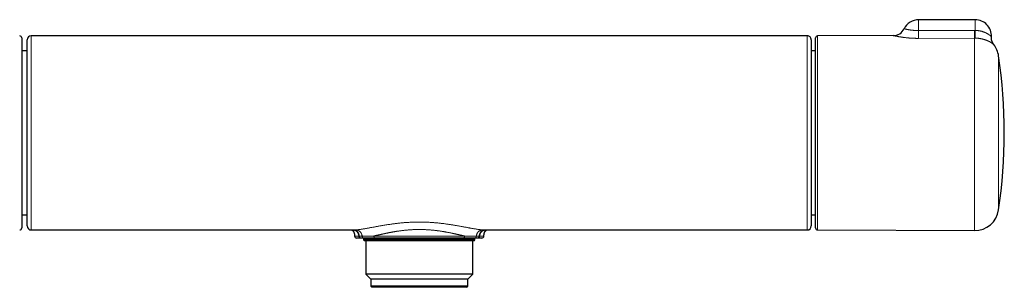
# Model space of a CAD drawing. Header units: millimetres. Extents: x 8 to 657, y 12 to 340.
# Tile 8 of 13: x 243 to 487, y 274 to 340. Entities that reach past the tile are written whole.
import ezdxf

# ---------------------------------------------------------------- set-up
doc = ezdxf.new("R2010")
doc.units = ezdxf.units.MM

msp = doc.modelspace()

# ---------------------------------------------------------------- linework, layer by layer
at = {"color": 7, "linetype": 'Continuous', "lineweight": 30}
for p, q in [((479.7, 340.39), (465.7, 340.39)), ((438.15, 336.41), (246.15, 336.41)), ((459.43, 336.48), (440.7, 336.4)), ((243.8, 335.9), (243.8, 288.89)), ((440.2, 288.89), (440.2, 335.9)), ((484.31, 334.23), (484.31, 334.23)), ((245.15, 332.66), (243.8, 332.66)), ((440.2, 332.66), (439.15, 332.66)), ((243.8, 292.13), (245.15, 292.13)), ((439.15, 292.13), (440.2, 292.13)), ((246.15, 288.38), (325.88, 288.38)), ((358.42, 288.38), (438.15, 288.38)), ((438.15, 288.38), (438.15, 288.38)), ((440.7, 288.39), (479.53, 288.22)), ((326.15, 286.88), (326.15, 286.88)), ((327.8, 286.39), (327.67, 286.39)), ((328.4, 286.39), (328.4, 286.19)), ((328.4, 286.19), (328.4, 285.91)), ((355.9, 286.19), (328.4, 286.19)), ((328.4, 285.91), (328.6, 285.71)), ((355.9, 285.91), (328.4, 285.91)), ((355.7, 285.71), (328.6, 285.71)), ((328.93, 285.71), (328.93, 277.43)), ((353.02, 286.39), (331.28, 286.39)), ((355.37, 277.43), (355.37, 285.71)), ((355.7, 285.71), (355.9, 285.91)), ((355.9, 286.19), (355.9, 286.39)), ((355.9, 285.91), (355.9, 286.19)), ((356.63, 286.39), (356.5, 286.39)), ((358.15, 286.88), (358.15, 286.88)), ((328.93, 277.43), (330.15, 276.21)), ((355.37, 277.43), (328.93, 277.43)), ((330.15, 276.21), (330.15, 274.51)), ((354.15, 276.21), (330.15, 276.21)), ((354.15, 276.21), (355.37, 277.43)), ((354.15, 274.51), (354.15, 276.21)), ((330.15, 274.51), (330.45, 274.21)), ((354.15, 274.51), (330.15, 274.51)), ((353.85, 274.21), (330.45, 274.21)), ((353.85, 274.21), (354.15, 274.51))]:
    msp.add_line(p, q, dxfattribs=at)
at = {"color": 252, "linetype": 'Continuous', "lineweight": 0}
for p, q in [((465.7, 340.39), (465.7, 337.7)), ((479.7, 340.39), (479.7, 337.74)), ((440.7, 336.4), (440.7, 288.39)), ((479.52, 337.74), (479.7, 337.74)), ((479.53, 335.84), (465.71, 335.78)), ((479.53, 288.22), (479.53, 335.84)), ((479.65, 335.84), (479.53, 335.84)), ((485.5, 331.44), (485.5, 293.34)), ((330.93, 286.89), (353.37, 286.89))]:
    msp.add_line(p, q, dxfattribs=at)
at = {"color": 252, "linetype": 'Continuous', "lineweight": 0, "flags": 128}
for points in [[(465.7, 337.7), (473.7, 337.73), (479.52, 337.74)], [(326.15, 286.88), (326.15, 286.88), (326.15, 286.88), (326.16, 286.88), (326.17, 286.88), (326.18, 286.87), (326.2, 286.87), (326.22, 286.87), (326.24, 286.87), (326.27, 286.86), (326.3, 286.86), (326.35, 286.86), (326.41, 286.86), (326.46, 286.85), (326.51, 286.85), (326.57, 286.85), (326.62, 286.85), (326.7, 286.84), (326.78, 286.84), (326.87, 286.84), (326.98, 286.84), (327.09, 286.83), (327.21, 286.83), (327.21, 286.83), (327.21, 286.83)]]:
    msp.add_lwpolyline(points, dxfattribs=at)
at = {"color": 7, "linetype": 'Continuous', "lineweight": 30}
for centre, radius, start, end in [((465.7, 336.39), 4, 90, 153.8604), ((479.7, 336.39), 4, 357.2463, 90), ((243.3, 335.9), 0.5, 0, 89.75), ((246.15, 335.41), 1, 89.9997, 179.9995), ((438.15, 335.41), 1, 359.9509, 89.9998), ((440.7, 335.9), 0.5, 90.25, 180), ((459.42, 339.48), 3, 270.2555, 333.8614), ((479.56, 330.57), 6, 8.4268, 37.6088), ((356.9, 312.39), 130, 351.5732, 8.4268), ((479.56, 294.22), 6, 269.75, 351.5732), ((243.3, 288.89), 0.5, 270.25, 360), ((246.15, 289.38), 1, 180.0025, 270), ((438.15, 289.38), 1, 269.9995, 359.9988), ((440.7, 288.89), 0.5, 180, 269.75), ((326.65, 286.89), 0.5, 181.0318, 269.9986), ((357.65, 286.89), 0.5, 270, 358.9654)]:
    msp.add_arc(centre, radius, start, end, dxfattribs=at)
at = {"color": 252, "linetype": 'Continuous', "lineweight": 0}
for centre, radius, start, end in [((927.9, 339.88), 462.21, 180.2698, 180.5086), ((917.61, 339.81), 438.09, 180.2708, 180.5191), ((350.6, 339.94), 129.12, 358.1837, 359.0266)]:
    msp.add_arc(centre, radius, start, end, dxfattribs=at)
for points, knots in [([(246.15, 336.41), (246.15, 336.41), (246.15, 336.41), (246.15, 336.4), (246.15, 336.38), (246.15, 336.36), (246.15, 336.33), (246.15, 336.29), (246.15, 336.25), (246.15, 336.2), (246.15, 336.14), (246.15, 336.07), (246.15, 335.99), (246.15, 335.91), (246.15, 335.81), (246.15, 335.71), (246.15, 335.6), (246.15, 335.48), (246.15, 335.34), (246.15, 335.18), (246.15, 335.01), (246.15, 334.83), (246.15, 334.64), (246.15, 334.45), (246.15, 334.26), (246.15, 334.08), (246.15, 333.89), (246.15, 333.69), (246.15, 333.48), (246.15, 333.27), (246.15, 333.05), (246.15, 332.82), (246.15, 332.57), (246.15, 332.32), (246.15, 332.05), (246.15, 331.79), (246.15, 331.53), (246.15, 331.28), (246.15, 331.03), (246.15, 330.74), (246.15, 330.43), (246.15, 330.08), (246.15, 329.72), (246.15, 329.36), (246.15, 328.99), (246.15, 328.63), (246.15, 328.29), (246.15, 327.98), (246.15, 327.66), (246.15, 327.33), (246.15, 327), (246.15, 326.67), (246.15, 326.33), (246.15, 325.97), (246.15, 325.6), (246.15, 325.2), (246.15, 324.81), (246.15, 324.4), (246.15, 324), (246.15, 323.6), (246.15, 323.21), (246.15, 322.83), (246.15, 322.45), (246.15, 322.07), (246.15, 321.68), (246.15, 321.28), (246.15, 320.86), (246.15, 320.43), (246.15, 320), (246.15, 319.56), (246.15, 319.12), (246.15, 318.67), (246.15, 318.23), (246.15, 317.79), (246.15, 317.35), (246.15, 316.91), (246.15, 316.48), (246.15, 316.05), (246.15, 315.63), (246.15, 315.2), (246.15, 314.77), (246.15, 314.34), (246.15, 313.91), (246.15, 313.47), (246.15, 313.01), (246.15, 312.54), (246.15, 312.07), (246.15, 311.6), (246.15, 311.13), (246.15, 310.68), (246.15, 310.25), (246.15, 309.84), (246.15, 309.44), (246.15, 309), (246.15, 308.52), (246.15, 308.01), (246.15, 307.5), (246.15, 306.99), (246.15, 306.49), (246.15, 306.02), (246.15, 305.58), (246.15, 305.18), (246.15, 304.79), (246.15, 304.39), (246.15, 304), (246.15, 303.61), (246.15, 303.22), (246.15, 302.83), (246.15, 302.46), (246.15, 302.09), (246.15, 301.72), (246.15, 301.32), (246.15, 300.89), (246.15, 300.44), (246.15, 299.99), (246.15, 299.55), (246.15, 299.11), (246.15, 298.71), (246.15, 298.34), (246.15, 298), (246.15, 297.67), (246.15, 297.34), (246.15, 297.02), (246.15, 296.7), (246.15, 296.38), (246.15, 296.07), (246.15, 295.77), (246.15, 295.48), (246.15, 295.19), (246.15, 294.9), (246.15, 294.61), (246.15, 294.31), (246.15, 294.02), (246.15, 293.74), (246.15, 293.46), (246.15, 293.2), (246.15, 292.96), (246.15, 292.72), (246.15, 292.5), (246.15, 292.27), (246.15, 292.06), (246.15, 291.85), (246.15, 291.67), (246.15, 291.49), (246.15, 291.32), (246.15, 291.14), (246.15, 290.97), (246.15, 290.78), (246.15, 290.61), (246.15, 290.43), (246.15, 290.23), (246.15, 290.04), (246.15, 289.86), (246.15, 289.68), (246.15, 289.52), (246.15, 289.37), (246.15, 289.25), (246.15, 289.14), (246.15, 289.04), (246.15, 288.95), (246.15, 288.86), (246.15, 288.78), (246.15, 288.71), (246.15, 288.64), (246.15, 288.59), (246.15, 288.54), (246.15, 288.5), (246.15, 288.46), (246.15, 288.43), (246.15, 288.41), (246.15, 288.39), (246.15, 288.38), (246.15, 288.38), (246.15, 288.38), (246.15, 288.38)], [0, 0, 0, 0, 0.003499, 0.008982, 0.014465, 0.019947, 0.025455, 0.030963, 0.036472, 0.04198, 0.047782, 0.053584, 0.059386, 0.065187, 0.071019, 0.076852, 0.082686, 0.088518, 0.095395, 0.102274, 0.109151, 0.116058, 0.122965, 0.129872, 0.135644, 0.141418, 0.147191, 0.152964, 0.158767, 0.164571, 0.170376, 0.176179, 0.182409, 0.18864, 0.194879, 0.201119, 0.20654, 0.21196, 0.217387, 0.222813, 0.229693, 0.236573, 0.243452, 0.250361, 0.257271, 0.264179, 0.269717, 0.275255, 0.280794, 0.286331, 0.291895, 0.29746, 0.303026, 0.30859, 0.314769, 0.320949, 0.327129, 0.333329, 0.33953, 0.345731, 0.351308, 0.356886, 0.362464, 0.368057, 0.373651, 0.379244, 0.38533, 0.391416, 0.397502, 0.403608, 0.409715, 0.415821, 0.421849, 0.427877, 0.433914, 0.43995, 0.445639, 0.451328, 0.457017, 0.462705, 0.468423, 0.474141, 0.479859, 0.485576, 0.49181, 0.498043, 0.504276, 0.510532, 0.516787, 0.523043, 0.528456, 0.533869, 0.539289, 0.544708, 0.551578, 0.558448, 0.565318, 0.572217, 0.579116, 0.586014, 0.591543, 0.597072, 0.602602, 0.60813, 0.613686, 0.619243, 0.624799, 0.630355, 0.635778, 0.641202, 0.646631, 0.652061, 0.658944, 0.665828, 0.672711, 0.679623, 0.686536, 0.693448, 0.698988, 0.704528, 0.710069, 0.715608, 0.721175, 0.726742, 0.732309, 0.737876, 0.7433, 0.748724, 0.754154, 0.759584, 0.765451, 0.771319, 0.777186, 0.783071, 0.788956, 0.794842, 0.800167, 0.805492, 0.810817, 0.816156, 0.821494, 0.826833, 0.831477, 0.836121, 0.840769, 0.845416, 0.85083, 0.856243, 0.861662, 0.867082, 0.873952, 0.880823, 0.887693, 0.894592, 0.901492, 0.908391, 0.913921, 0.919451, 0.924982, 0.930511, 0.936068, 0.941625, 0.947182, 0.952739, 0.957872, 0.963007, 0.96814, 0.973286, 0.978432, 0.983578, 0.988761, 0.993943, 0.999126, 1, 1, 1, 1]), ([(438.15, 288.38), (438.15, 288.38), (438.15, 288.38), (438.15, 288.39), (438.15, 288.41), (438.15, 288.43), (438.15, 288.46), (438.15, 288.5), (438.15, 288.54), (438.15, 288.6), (438.15, 288.66), (438.15, 288.73), (438.15, 288.81), (438.15, 288.91), (438.15, 289.01), (438.15, 289.13), (438.15, 289.25), (438.15, 289.39), (438.15, 289.54), (438.15, 289.71), (438.15, 289.89), (438.15, 290.08), (438.15, 290.28), (438.15, 290.49), (438.15, 290.71), (438.15, 290.93), (438.15, 291.16), (438.15, 291.39), (438.15, 291.63), (438.15, 291.88), (438.15, 292.14), (438.15, 292.4), (438.15, 292.68), (438.15, 292.95), (438.15, 293.23), (438.15, 293.51), (438.15, 293.8), (438.15, 294.09), (438.15, 294.38), (438.15, 294.67), (438.15, 294.96), (438.15, 295.26), (438.15, 295.56), (438.15, 295.88), (438.15, 296.19), (438.15, 296.53), (438.15, 296.87), (438.15, 297.23), (438.15, 297.6), (438.15, 297.97), (438.15, 298.35), (438.15, 298.75), (438.15, 299.17), (438.15, 299.61), (438.15, 300.05), (438.15, 300.51), (438.15, 300.97), (438.15, 301.44), (438.15, 301.91), (438.15, 302.37), (438.15, 302.83), (438.15, 303.27), (438.15, 303.72), (438.15, 304.18), (438.15, 304.63), (438.15, 305.1), (438.15, 305.56), (438.15, 305.98), (438.15, 306.35), (438.15, 306.68), (438.15, 307), (438.15, 307.35), (438.15, 307.72), (438.15, 308.1), (438.15, 308.49), (438.15, 308.88), (438.15, 309.26), (438.15, 309.67), (438.15, 310.1), (438.15, 310.55), (438.15, 311), (438.15, 311.45), (438.15, 311.9), (438.15, 312.34), (438.15, 312.77), (438.15, 313.19), (438.15, 313.62), (438.15, 314.01), (438.15, 314.37), (438.15, 314.7), (438.15, 315.02), (438.15, 315.4), (438.15, 315.83), (438.15, 316.31), (438.15, 316.78), (438.15, 317.26), (438.15, 317.73), (438.15, 318.2), (438.15, 318.67), (438.15, 319.13), (438.15, 319.6), (438.15, 320.06), (438.15, 320.52), (438.15, 320.97), (438.15, 321.43), (438.15, 321.83), (438.15, 322.2), (438.15, 322.52), (438.15, 322.84), (438.15, 323.17), (438.15, 323.52), (438.15, 323.88), (438.15, 324.23), (438.15, 324.58), (438.15, 324.93), (438.15, 325.28), (438.15, 325.64), (438.15, 326), (438.15, 326.36), (438.15, 326.72), (438.15, 327.07), (438.15, 327.41), (438.15, 327.73), (438.15, 328.04), (438.15, 328.35), (438.15, 328.66), (438.15, 328.97), (438.15, 329.28), (438.15, 329.58), (438.15, 329.9), (438.15, 330.24), (438.15, 330.59), (438.15, 330.93), (438.15, 331.27), (438.15, 331.59), (438.15, 331.9), (438.15, 332.21), (438.15, 332.51), (438.15, 332.79), (438.15, 333.07), (438.15, 333.34), (438.15, 333.58), (438.15, 333.81), (438.15, 334.01), (438.15, 334.21), (438.15, 334.39), (438.15, 334.56), (438.15, 334.72), (438.15, 334.87), (438.15, 335.01), (438.15, 335.15), (438.15, 335.28), (438.15, 335.4), (438.15, 335.52), (438.15, 335.64), (438.15, 335.76), (438.15, 335.87), (438.15, 335.96), (438.15, 336.05), (438.15, 336.12), (438.15, 336.18), (438.15, 336.23), (438.15, 336.27), (438.15, 336.31), (438.15, 336.34), (438.15, 336.37), (438.15, 336.39), (438.15, 336.4), (438.15, 336.41), (438.15, 336.41), (438.15, 336.41)], [0, 0, 0, 0, 0.003668, 0.0098, 0.015313, 0.020827, 0.026341, 0.031855, 0.037394, 0.042935, 0.048475, 0.054015, 0.060433, 0.066851, 0.073269, 0.07971, 0.086152, 0.092593, 0.09955, 0.106508, 0.113466, 0.120423, 0.127433, 0.134445, 0.141458, 0.148468, 0.154875, 0.161283, 0.167692, 0.174099, 0.180548, 0.186998, 0.193448, 0.199896, 0.20599, 0.212083, 0.218185, 0.224288, 0.230003, 0.235719, 0.241436, 0.247151, 0.252897, 0.258643, 0.26439, 0.270136, 0.276333, 0.282531, 0.288728, 0.294946, 0.301165, 0.307383, 0.314335, 0.321288, 0.328241, 0.335193, 0.342198, 0.349205, 0.356213, 0.363218, 0.36962, 0.376024, 0.382427, 0.38883, 0.395274, 0.40172, 0.408165, 0.41461, 0.419055, 0.423501, 0.42795, 0.432399, 0.437595, 0.442792, 0.447988, 0.453197, 0.458406, 0.463614, 0.469563, 0.475512, 0.481461, 0.487429, 0.493397, 0.499365, 0.504978, 0.510592, 0.516213, 0.521834, 0.526199, 0.530564, 0.534933, 0.539302, 0.545693, 0.552085, 0.558476, 0.56489, 0.571305, 0.57772, 0.584127, 0.590536, 0.596945, 0.603352, 0.609802, 0.616253, 0.622704, 0.629154, 0.63384, 0.638525, 0.643215, 0.647905, 0.65327, 0.658635, 0.664, 0.669379, 0.674758, 0.680137, 0.685953, 0.691769, 0.697585, 0.703419, 0.709252, 0.715085, 0.720484, 0.725882, 0.731287, 0.736691, 0.742412, 0.748133, 0.753861, 0.75959, 0.766609, 0.77363, 0.78065, 0.787701, 0.794752, 0.801803, 0.808857, 0.815911, 0.822965, 0.830049, 0.837134, 0.844219, 0.850342, 0.856464, 0.862596, 0.868728, 0.874241, 0.879754, 0.885268, 0.89078, 0.89632, 0.90186, 0.907401, 0.91294, 0.919358, 0.925777, 0.932194, 0.938636, 0.945078, 0.95152, 0.956496, 0.961473, 0.966454, 0.971436, 0.976788, 0.982141, 0.987493, 0.992859, 0.998225, 1, 1, 1, 1]), ([(465.71, 335.78), (465.63, 335.78), (465.48, 335.78), (465.24, 335.78), (465.01, 335.78), (464.79, 335.79), (464.59, 335.79), (464.4, 335.8), (464.22, 335.81), (464.04, 335.82), (463.88, 335.83), (463.7, 335.84), (463.5, 335.86), (463.27, 335.87), (463.04, 335.9), (462.82, 335.92), (462.6, 335.94), (462.38, 335.96), (462.17, 335.99), (461.97, 336.02), (461.77, 336.04), (461.58, 336.07), (461.4, 336.1), (461.22, 336.13), (461.05, 336.16), (460.88, 336.18), (460.73, 336.21), (460.58, 336.24), (460.44, 336.27), (460.31, 336.29), (460.19, 336.31), (460.09, 336.33), (460, 336.35), (459.92, 336.37), (459.85, 336.39), (459.78, 336.4), (459.73, 336.41), (459.67, 336.42), (459.61, 336.44), (459.56, 336.45), (459.51, 336.46), (459.48, 336.47), (459.45, 336.47), (459.44, 336.47), (459.43, 336.48), (459.43, 336.48), (459.43, 336.48)], [0, 0, 0, 0, 0.024348, 0.048697, 0.073169, 0.097641, 0.117386, 0.13713, 0.156941, 0.176752, 0.193356, 0.209969, 0.235349, 0.260729, 0.286254, 0.311779, 0.337532, 0.363285, 0.389196, 0.415106, 0.440188, 0.465269, 0.490504, 0.515739, 0.541217, 0.566694, 0.592343, 0.617991, 0.641901, 0.665811, 0.689871, 0.713931, 0.733388, 0.752844, 0.772385, 0.791927, 0.808332, 0.82475, 0.849078, 0.873406, 0.89791, 0.922414, 0.942259, 0.962104, 0.982046, 1, 1, 1, 1]), ([(462.11, 338.16), (462.11, 338.16), (462.11, 338.15), (462.13, 338.15), (462.14, 338.15), (462.16, 338.14), (462.18, 338.14), (462.2, 338.13), (462.22, 338.13), (462.25, 338.12), (462.29, 338.11), (462.33, 338.1), (462.37, 338.09), (462.42, 338.08), (462.47, 338.07), (462.52, 338.06), (462.58, 338.04), (462.63, 338.03), (462.7, 338.02), (462.78, 338), (462.87, 337.98), (463, 337.96), (463.12, 337.93), (463.26, 337.91), (463.41, 337.88), (463.54, 337.86), (463.67, 337.84), (463.79, 337.83), (463.91, 337.81), (464.04, 337.8), (464.16, 337.78), (464.29, 337.77), (464.43, 337.76), (464.58, 337.74), (464.75, 337.73), (464.93, 337.72), (465.12, 337.71), (465.31, 337.71), (465.5, 337.7), (465.63, 337.7), (465.7, 337.7)], [0, 0, 0, 0, 0.036082, 0.073177, 0.091784, 0.11039, 0.129079, 0.147768, 0.166516, 0.185263, 0.207167, 0.229093, 0.250644, 0.272195, 0.293838, 0.31548, 0.336464, 0.357448, 0.378518, 0.399588, 0.433168, 0.466847, 0.500618, 0.534552, 0.568583, 0.602775, 0.627314, 0.651893, 0.676615, 0.701336, 0.726225, 0.751114, 0.776159, 0.801248, 0.834048, 0.866964, 0.899986, 0.933192, 0.966509, 1, 1, 1, 1]), ([(479.7, 337.74), (479.76, 337.74), (479.87, 337.74), (480.03, 337.73), (480.21, 337.71), (480.4, 337.69), (480.6, 337.67), (480.79, 337.63), (480.98, 337.6), (481.15, 337.56), (481.32, 337.52), (481.47, 337.47), (481.6, 337.43), (481.73, 337.39), (481.85, 337.34), (481.97, 337.3), (482.09, 337.25), (482.21, 337.2), (482.32, 337.15), (482.43, 337.1), (482.53, 337.04), (482.63, 336.99), (482.74, 336.93), (482.85, 336.86), (482.96, 336.79), (483.06, 336.72), (483.14, 336.66), (483.22, 336.61), (483.29, 336.55), (483.36, 336.5), (483.43, 336.45), (483.48, 336.4), (483.53, 336.35), (483.57, 336.32), (483.61, 336.29), (483.63, 336.26), (483.66, 336.24), (483.68, 336.22), (483.69, 336.21), (483.69, 336.2), (483.69, 336.2), (483.69, 336.2)], [0, 0, 0, 0, 0.026211, 0.052434, 0.078646, 0.111079, 0.142626, 0.174174, 0.203707, 0.23324, 0.261287, 0.289333, 0.312203, 0.33508, 0.35795, 0.381001, 0.404059, 0.427109, 0.450334, 0.473566, 0.496791, 0.519756, 0.542721, 0.573593, 0.604485, 0.635356, 0.658722, 0.682087, 0.708849, 0.73564, 0.76243, 0.789388, 0.816346, 0.84351, 0.863611, 0.883712, 0.910788, 0.937885, 0.964959, 0.985505, 1, 1, 1, 1]), ([(484.31, 334.23), (484.31, 334.23), (484.31, 334.23), (484.3, 334.24), (484.28, 334.25), (484.26, 334.27), (484.22, 334.3), (484.18, 334.34), (484.14, 334.37), (484.1, 334.4), (484.06, 334.44), (484.01, 334.47), (483.95, 334.51), (483.89, 334.56), (483.83, 334.6), (483.76, 334.65), (483.69, 334.69), (483.63, 334.73), (483.56, 334.78), (483.48, 334.82), (483.4, 334.87), (483.32, 334.91), (483.24, 334.96), (483.15, 335.01), (483.05, 335.05), (482.96, 335.1), (482.87, 335.14), (482.78, 335.18), (482.69, 335.22), (482.6, 335.26), (482.5, 335.3), (482.4, 335.34), (482.29, 335.37), (482.19, 335.41), (482.08, 335.45), (481.96, 335.48), (481.84, 335.52), (481.73, 335.55), (481.61, 335.58), (481.5, 335.61), (481.38, 335.64), (481.26, 335.66), (481.14, 335.69), (481.01, 335.71), (480.89, 335.73), (480.76, 335.75), (480.63, 335.77), (480.5, 335.79), (480.37, 335.8), (480.23, 335.81), (480.09, 335.82), (479.95, 335.83), (479.8, 335.84), (479.7, 335.84), (479.65, 335.84)], [0, 0, 0, 0, 0.024573, 0.056611, 0.088708, 0.120855, 0.153064, 0.185325, 0.207647, 0.229988, 0.252395, 0.274802, 0.29729, 0.319777, 0.342341, 0.364928, 0.383765, 0.402616, 0.421407, 0.440197, 0.45905, 0.477904, 0.49664, 0.515377, 0.534186, 0.552995, 0.568785, 0.584575, 0.600415, 0.616255, 0.632311, 0.648367, 0.664482, 0.680596, 0.696939, 0.713281, 0.729692, 0.746103, 0.761386, 0.776683, 0.792043, 0.807403, 0.822827, 0.838252, 0.853762, 0.869272, 0.884852, 0.900432, 0.916085, 0.931757, 0.948758, 0.965782, 0.982879, 1, 1, 1, 1]), ([(326.3, 288.39), (326.37, 288.4), (326.52, 288.41), (326.75, 288.43), (326.98, 288.45), (327.23, 288.48), (327.49, 288.51), (327.75, 288.55), (328.02, 288.59), (328.29, 288.64), (328.57, 288.68), (328.85, 288.73), (329.15, 288.79), (329.46, 288.84), (329.79, 288.9), (330.12, 288.96), (330.46, 289.03), (330.81, 289.09), (331.15, 289.15), (331.5, 289.22), (331.84, 289.28), (332.19, 289.34), (332.55, 289.41), (332.95, 289.48), (333.39, 289.55), (333.87, 289.63), (334.35, 289.71), (334.84, 289.78), (335.28, 289.84), (335.66, 289.9), (335.99, 289.94), (336.33, 289.98), (336.66, 290.02), (337, 290.06), (337.37, 290.1), (337.78, 290.14), (338.22, 290.18), (338.67, 290.21), (339.11, 290.24), (339.56, 290.27), (340, 290.29), (340.43, 290.31), (340.86, 290.33), (341.29, 290.34), (341.71, 290.34), (342.15, 290.34), (342.6, 290.34), (343.05, 290.34), (343.5, 290.32), (343.96, 290.31), (344.41, 290.29), (344.82, 290.27), (345.21, 290.24), (345.56, 290.22), (345.91, 290.19), (346.26, 290.16), (346.61, 290.13), (346.99, 290.09), (347.39, 290.05), (347.82, 290), (348.25, 289.95), (348.68, 289.89), (349.1, 289.83), (349.5, 289.77), (349.9, 289.71), (350.28, 289.65), (350.66, 289.59), (351.03, 289.53), (351.43, 289.46), (351.86, 289.39), (352.3, 289.31), (352.74, 289.23), (353.18, 289.15), (353.57, 289.08), (353.93, 289.01), (354.24, 288.95), (354.56, 288.89), (354.86, 288.84), (355.17, 288.78), (355.47, 288.73), (355.77, 288.68), (356.06, 288.63), (356.34, 288.58), (356.61, 288.54), (356.87, 288.51), (357.12, 288.47), (357.36, 288.45), (357.58, 288.42), (357.8, 288.4), (357.93, 288.4), (358, 288.39)], [0, 0, 0, 0, 0.011234, 0.022473, 0.033725, 0.044999, 0.0563, 0.067636, 0.078363, 0.089134, 0.099954, 0.11083, 0.121766, 0.133318, 0.14486, 0.156399, 0.167942, 0.179495, 0.191065, 0.201994, 0.21295, 0.223937, 0.23496, 0.246025, 0.260284, 0.274482, 0.288633, 0.302746, 0.316834, 0.32605, 0.335264, 0.344479, 0.353697, 0.362923, 0.372159, 0.384179, 0.396155, 0.408094, 0.420003, 0.43189, 0.443762, 0.454949, 0.466136, 0.47733, 0.488536, 0.499761, 0.511698, 0.523614, 0.535515, 0.54741, 0.559307, 0.571213, 0.580579, 0.589959, 0.599356, 0.608775, 0.618219, 0.627691, 0.639516, 0.651345, 0.663185, 0.675045, 0.68693, 0.698753, 0.709849, 0.720944, 0.732042, 0.743148, 0.754269, 0.768234, 0.78218, 0.796116, 0.810054, 0.824017, 0.834971, 0.845898, 0.856803, 0.867691, 0.878568, 0.89, 0.901391, 0.912746, 0.924075, 0.935382, 0.946753, 0.957474, 0.968153, 0.978796, 0.98941, 1, 1, 1, 1]), ([(325.81, 288.38), (325.83, 288.38), (325.91, 288.37), (326.04, 288.34), (326.18, 288.3), (326.3, 288.25), (326.41, 288.2), (326.51, 288.14), (326.61, 288.08), (326.69, 288), (326.78, 287.92), (326.85, 287.84), (326.92, 287.74), (326.98, 287.64), (327.03, 287.53), (327.08, 287.42), (327.12, 287.29), (327.16, 287.15), (327.19, 286.99), (327.2, 286.89), (327.21, 286.83)], [0, 0, 0, 0, 0.035276, 0.107147, 0.175844, 0.230968, 0.284441, 0.336556, 0.387629, 0.437994, 0.488003, 0.538011, 0.588377, 0.639449, 0.691564, 0.745038, 0.800162, 0.863955, 0.930469, 1, 1, 1, 1]), ([(327.34, 286.83), (327.33, 286.88), (327.32, 286.99), (327.29, 287.13), (327.25, 287.27), (327.21, 287.4), (327.16, 287.51), (327.11, 287.62), (327.05, 287.72), (326.98, 287.82), (326.91, 287.91), (326.83, 287.99), (326.74, 288.06), (326.64, 288.12), (326.54, 288.18), (326.44, 288.23), (326.31, 288.28), (326.18, 288.32), (326.02, 288.36), (325.9, 288.37), (325.83, 288.38), (325.82, 288.38)], [0, 0, 0, 0, 0.063952, 0.125227, 0.184082, 0.236414, 0.28719, 0.336687, 0.385202, 0.433051, 0.480564, 0.528076, 0.575925, 0.62444, 0.673936, 0.724713, 0.777044, 0.842244, 0.910436, 0.98196, 1, 1, 1, 1]), ([(325.88, 288.38), (325.88, 288.38), (325.94, 288.38), (326.08, 288.38), (326.22, 288.39), (326.3, 288.39)], [0, 0, 0, 0, 0.011582, 0.50489, 1, 1, 1, 1]), ([(328.03, 286.83), (328.02, 286.88), (328.01, 286.98), (327.98, 287.12), (327.94, 287.25), (327.9, 287.38), (327.85, 287.49), (327.8, 287.6), (327.74, 287.7), (327.68, 287.79), (327.61, 287.88), (327.53, 287.96), (327.45, 288.03), (327.36, 288.1), (327.26, 288.16), (327.16, 288.21), (327.05, 288.26), (326.92, 288.31), (326.78, 288.34), (326.62, 288.37), (326.46, 288.39), (326.35, 288.39), (326.3, 288.39)], [0, 0, 0, 0, 0.054998, 0.107827, 0.158694, 0.204949, 0.249892, 0.293756, 0.336794, 0.379271, 0.421466, 0.463661, 0.506138, 0.549176, 0.59304, 0.637983, 0.684238, 0.741775, 0.801844, 0.86474, 0.930718, 1, 1, 1, 1]), ([(353.37, 286.89), (353.3, 286.91), (353.16, 286.94), (352.95, 286.99), (352.72, 287.04), (352.54, 287.08), (352.42, 287.11), (352.34, 287.12), (352.27, 287.14), (352.19, 287.16), (352.13, 287.17), (352.05, 287.19), (351.97, 287.21), (351.88, 287.23), (351.76, 287.26), (351.63, 287.28), (351.48, 287.32), (351.36, 287.35), (351.27, 287.37), (351.21, 287.38), (351.14, 287.39), (351.08, 287.41), (351.01, 287.42), (350.96, 287.43), (350.9, 287.45), (350.83, 287.46), (350.75, 287.48), (350.66, 287.5), (350.58, 287.51), (350.52, 287.53), (350.46, 287.54), (350.42, 287.55), (350.39, 287.55), (350.38, 287.56), (350.37, 287.56), (350.37, 287.56), (350.37, 287.56), (350.37, 287.56), (350.28, 287.58), (350.1, 287.62), (349.84, 287.67), (349.59, 287.72), (349.34, 287.77), (349.14, 287.81), (348.97, 287.84), (348.85, 287.86), (348.73, 287.88), (348.61, 287.9), (348.48, 287.93), (348.35, 287.95), (348.14, 287.98), (347.86, 288.03), (347.52, 288.08), (347.27, 288.12), (347.09, 288.15), (346.99, 288.16), (346.9, 288.17), (346.8, 288.19), (346.71, 288.2), (346.61, 288.21), (346.52, 288.22), (346.36, 288.24), (346.13, 288.27), (345.83, 288.31), (345.53, 288.34), (345.23, 288.36), (344.94, 288.39), (344.64, 288.41), (344.35, 288.43), (344.02, 288.45), (343.67, 288.47), (343.28, 288.49), (342.9, 288.5), (342.52, 288.51), (342.15, 288.51), (341.8, 288.51), (341.46, 288.5), (341.11, 288.49), (340.77, 288.48), (340.42, 288.46), (340.08, 288.44), (339.74, 288.42), (339.4, 288.39), (339.05, 288.36), (338.74, 288.33), (338.47, 288.3), (338.3, 288.29), (338.18, 288.27), (338.12, 288.26), (338.05, 288.26), (337.99, 288.25), (337.93, 288.24), (337.79, 288.22), (337.56, 288.2), (337.25, 288.15), (336.94, 288.11), (336.69, 288.07), (336.5, 288.04), (336.37, 288.02), (336.24, 288), (336.11, 287.98), (335.98, 287.95), (335.86, 287.93), (335.75, 287.91), (335.61, 287.89), (335.43, 287.86), (335.21, 287.81), (334.98, 287.77), (334.75, 287.73), (334.52, 287.68), (334.31, 287.64), (334.14, 287.6), (334.04, 287.58), (334, 287.57), (333.99, 287.57), (333.97, 287.57), (333.96, 287.57), (333.95, 287.56), (333.93, 287.56), (333.9, 287.55), (333.85, 287.54), (333.79, 287.53), (333.71, 287.51), (333.62, 287.49), (333.53, 287.47), (333.42, 287.45), (333.31, 287.43), (333.22, 287.41), (333.16, 287.39), (333.11, 287.38), (333.07, 287.37), (333.03, 287.37), (333, 287.36), (332.96, 287.35), (332.89, 287.33), (332.77, 287.31), (332.61, 287.27), (332.46, 287.24), (332.33, 287.21), (332.23, 287.19), (332.16, 287.17), (332.11, 287.16), (332.06, 287.15), (332.01, 287.14), (331.91, 287.11), (331.78, 287.08), (331.61, 287.05), (331.44, 287.01), (331.27, 286.97), (331.1, 286.93), (330.99, 286.91), (330.93, 286.89)], [0, 0, 0, 0, 0.011294, 0.023054, 0.035282, 0.047976, 0.051788, 0.055641, 0.059534, 0.063467, 0.067289, 0.07007, 0.074689, 0.079611, 0.084835, 0.091923, 0.099502, 0.107571, 0.110042, 0.113336, 0.116595, 0.119722, 0.122717, 0.125579, 0.128308, 0.130905, 0.135701, 0.139968, 0.143704, 0.146909, 0.149292, 0.151264, 0.15266, 0.153174, 0.15338, 0.153467, 0.153505, 0.153521, 0.153534, 0.166203, 0.178365, 0.190019, 0.201165, 0.211804, 0.217553, 0.223142, 0.228571, 0.23384, 0.23895, 0.245051, 0.251553, 0.266461, 0.281002, 0.295175, 0.299281, 0.303355, 0.307397, 0.311408, 0.315386, 0.319333, 0.323249, 0.327132, 0.339652, 0.352033, 0.364277, 0.376385, 0.388357, 0.400194, 0.411896, 0.424088, 0.43947, 0.45478, 0.470019, 0.48519, 0.500295, 0.513902, 0.527562, 0.541276, 0.555047, 0.568875, 0.582762, 0.596293, 0.610208, 0.624309, 0.638596, 0.648128, 0.657743, 0.660275, 0.662812, 0.665355, 0.667904, 0.670458, 0.673018, 0.68568, 0.698673, 0.712, 0.725659, 0.731117, 0.736627, 0.742188, 0.7478, 0.753464, 0.75918, 0.763654, 0.768175, 0.777582, 0.787473, 0.79785, 0.808711, 0.81867, 0.829004, 0.83841, 0.84264, 0.843198, 0.843757, 0.844317, 0.844878, 0.84544, 0.846003, 0.847719, 0.85006, 0.853026, 0.856619, 0.860837, 0.865681, 0.870461, 0.875726, 0.881475, 0.88352, 0.88562, 0.887775, 0.889889, 0.891479, 0.893052, 0.894608, 0.903117, 0.911066, 0.918456, 0.925285, 0.931555, 0.933565, 0.936224, 0.938866, 0.941489, 0.944094, 0.954151, 0.962893, 0.971411, 0.981258, 0.990788, 1, 1, 1, 1]), ([(356.27, 286.83), (356.28, 286.88), (356.29, 286.98), (356.32, 287.12), (356.36, 287.25), (356.4, 287.38), (356.45, 287.49), (356.5, 287.6), (356.56, 287.7), (356.62, 287.79), (356.69, 287.88), (356.77, 287.96), (356.85, 288.03), (356.94, 288.1), (357.04, 288.16), (357.14, 288.21), (357.25, 288.26), (357.38, 288.31), (357.52, 288.34), (357.68, 288.37), (357.84, 288.39), (357.95, 288.39), (358, 288.39)], [0, 0, 0, 0, 0.055, 0.10783, 0.158699, 0.204954, 0.249897, 0.293761, 0.336798, 0.379276, 0.42147, 0.463664, 0.506142, 0.549179, 0.593043, 0.637985, 0.68424, 0.741776, 0.801845, 0.864741, 0.930718, 1, 1, 1, 1]), ([(358.49, 288.38), (358.47, 288.38), (358.4, 288.37), (358.28, 288.36), (358.12, 288.32), (357.98, 288.28), (357.86, 288.23), (357.75, 288.18), (357.65, 288.12), (357.56, 288.06), (357.47, 287.99), (357.39, 287.91), (357.32, 287.82), (357.25, 287.72), (357.19, 287.62), (357.14, 287.51), (357.09, 287.4), (357.05, 287.27), (357.01, 287.13), (356.98, 286.99), (356.97, 286.88), (356.96, 286.83)], [0, 0, 0, 0, 0.024697, 0.095736, 0.163465, 0.228223, 0.2802, 0.330632, 0.379793, 0.427979, 0.475504, 0.522695, 0.569885, 0.61741, 0.665596, 0.714758, 0.76519, 0.817167, 0.875623, 0.936482, 1, 1, 1, 1]), ([(358.5, 288.38), (358.47, 288.38), (358.39, 288.37), (358.26, 288.34), (358.12, 288.3), (358, 288.25), (357.89, 288.2), (357.79, 288.14), (357.69, 288.08), (357.6, 288), (357.52, 287.92), (357.45, 287.84), (357.38, 287.74), (357.32, 287.64), (357.27, 287.53), (357.22, 287.42), (357.17, 287.29), (357.14, 287.15), (357.11, 286.99), (357.1, 286.89), (357.09, 286.83)], [0, 0, 0, 0, 0.037211, 0.108937, 0.177496, 0.23251, 0.285876, 0.337886, 0.388856, 0.439121, 0.489029, 0.538937, 0.589201, 0.640171, 0.692181, 0.745547, 0.800561, 0.864226, 0.930608, 1, 1, 1, 1]), ([(358, 288.39), (358.07, 288.39), (358.22, 288.38), (358.36, 288.38), (358.42, 288.38), (358.42, 288.38)], [0, 0, 0, 0, 0.495237, 0.988676, 1, 1, 1, 1]), ([(327.21, 286.83), (327.21, 286.83), (327.25, 286.83), (327.29, 286.83), (327.34, 286.83)], [0, 0, 0, 0, 0.000173, 1, 1, 1, 1]), ([(327.34, 286.83), (327.34, 286.83), (327.37, 286.83), (327.45, 286.83), (327.57, 286.83), (327.68, 286.83), (327.79, 286.83), (327.91, 286.83), (327.99, 286.83), (328.03, 286.83), (328.03, 286.83)], [0, 0, 0, 0, 0.0000393, 0.1884083, 0.3767776, 0.5325046, 0.6882317, 0.8440973, 0.999963, 1, 1, 1, 1]), ([(328.03, 286.83), (328.07, 286.83), (328.15, 286.83), (328.27, 286.83), (328.4, 286.83), (328.55, 286.83), (328.72, 286.84), (328.93, 286.84), (329.16, 286.85), (329.39, 286.85), (329.63, 286.86), (329.88, 286.86), (330.11, 286.87), (330.34, 286.88), (330.53, 286.88), (330.73, 286.89), (330.87, 286.89), (330.93, 286.89), (330.93, 286.89)], [0, 0, 0, 0, 0.05182, 0.10364, 0.155515, 0.207391, 0.281127, 0.354863, 0.438096, 0.521329, 0.598715, 0.676101, 0.762964, 0.822187, 0.88141, 0.940699, 0.999988, 1, 1, 1, 1]), ([(353.37, 286.89), (353.37, 286.89), (353.43, 286.89), (353.54, 286.89), (353.72, 286.88), (353.89, 286.88), (354.08, 286.87), (354.3, 286.87), (354.54, 286.86), (354.78, 286.86), (355.02, 286.85), (355.25, 286.84), (355.47, 286.84), (355.67, 286.84), (355.84, 286.83), (355.99, 286.83), (356.13, 286.83), (356.23, 286.83), (356.27, 286.83)], [0, 0, 0, 0, 0.000012, 0.051812, 0.103612, 0.155455, 0.207298, 0.281035, 0.354771, 0.437992, 0.521214, 0.598593, 0.675971, 0.762838, 0.822087, 0.881335, 0.940668, 1, 1, 1, 1]), ([(356.27, 286.83), (356.27, 286.83), (356.32, 286.83), (356.42, 286.83), (356.55, 286.83), (356.66, 286.83), (356.77, 286.83), (356.87, 286.83), (356.93, 286.83), (356.96, 286.83), (356.96, 286.83)], [0, 0, 0, 0, 0.0000383, 0.1893845, 0.3787305, 0.5339275, 0.6891245, 0.8445437, 0.9999629, 1, 1, 1, 1]), ([(356.96, 286.83), (357.01, 286.83), (357.05, 286.83), (357.09, 286.83), (357.09, 286.83)], [0, 0, 0, 0, 0.999827, 1, 1, 1, 1]), ([(357.09, 286.83), (357.09, 286.83), (357.12, 286.83), (357.17, 286.83), (357.25, 286.84), (357.32, 286.84), (357.39, 286.84), (357.47, 286.84), (357.53, 286.84), (357.6, 286.84), (357.66, 286.85), (357.71, 286.85), (357.77, 286.85), (357.81, 286.85), (357.87, 286.85), (357.92, 286.86), (357.97, 286.86), (358.01, 286.86), (358.04, 286.87), (358.07, 286.87), (358.09, 286.87), (358.11, 286.87), (358.13, 286.88), (358.14, 286.88), (358.15, 286.88), (358.15, 286.88), (358.15, 286.88)], [0, 0, 0, 0, 0.00001, 0.038862, 0.077713, 0.116596, 0.155479, 0.196765, 0.238051, 0.279376, 0.3207, 0.359768, 0.398836, 0.437936, 0.477036, 0.536659, 0.59631, 0.639848, 0.683397, 0.725165, 0.766944, 0.816478, 0.866029, 0.920648, 0.97918, 1, 1, 1, 1])]:
    msp.add_open_spline(points, degree=3, knots=knots, dxfattribs=at)
at = {"color": 7, "linetype": 'Continuous', "lineweight": 30}
for points, knots in [([(484.32, 334.22), (484.31, 334.24), (484.28, 334.27), (484.24, 334.32), (484.2, 334.38), (484.16, 334.45), (484.12, 334.52), (484.07, 334.59), (484.04, 334.66), (484, 334.73), (483.96, 334.81), (483.93, 334.89), (483.9, 334.96), (483.87, 335.04), (483.84, 335.12), (483.82, 335.2), (483.79, 335.28), (483.77, 335.37), (483.75, 335.45), (483.74, 335.53), (483.72, 335.61), (483.71, 335.7), (483.7, 335.78), (483.7, 335.87), (483.69, 335.95), (483.69, 336.04), (483.69, 336.12), (483.69, 336.17), (483.69, 336.2)], [0, 0, 0, 0, 0.021235, 0.056052, 0.092455, 0.129866, 0.167961, 0.206531, 0.245441, 0.2846, 0.323947, 0.36344, 0.403047, 0.442746, 0.482519, 0.522354, 0.56224, 0.60217, 0.642137, 0.682136, 0.722162, 0.762213, 0.802285, 0.842376, 0.882483, 0.922606, 0.962742, 1, 1, 1, 1]), ([(245.15, 289.38), (245.15, 289.38), (245.15, 289.38), (245.15, 289.39), (245.15, 289.41), (245.15, 289.44), (245.15, 289.47), (245.15, 289.52), (245.15, 289.57), (245.15, 289.63), (245.15, 289.71), (245.15, 289.8), (245.15, 289.91), (245.15, 290.02), (245.15, 290.14), (245.15, 290.28), (245.15, 290.43), (245.15, 290.58), (245.15, 290.75), (245.15, 290.92), (245.15, 291.09), (245.15, 291.27), (245.15, 291.45), (245.15, 291.64), (245.15, 291.83), (245.15, 292.05), (245.15, 292.28), (245.15, 292.53), (245.15, 292.8), (245.15, 293.07), (245.15, 293.35), (245.15, 293.64), (245.15, 293.94), (245.15, 294.25), (245.15, 294.57), (245.15, 294.88), (245.15, 295.19), (245.15, 295.49), (245.15, 295.79), (245.15, 296.1), (245.15, 296.42), (245.15, 296.76), (245.15, 297.13), (245.15, 297.51), (245.15, 297.9), (245.15, 298.3), (245.15, 298.71), (245.15, 299.12), (245.15, 299.54), (245.15, 299.97), (245.15, 300.4), (245.15, 300.82), (245.15, 301.23), (245.15, 301.62), (245.15, 302.02), (245.15, 302.42), (245.15, 302.82), (245.15, 303.25), (245.15, 303.7), (245.15, 304.17), (245.15, 304.65), (245.15, 305.13), (245.15, 305.61), (245.15, 306.1), (245.15, 306.59), (245.15, 307.09), (245.15, 307.58), (245.15, 308.06), (245.15, 308.52), (245.15, 308.96), (245.15, 309.4), (245.15, 309.84), (245.15, 310.29), (245.15, 310.75), (245.15, 311.24), (245.15, 311.74), (245.15, 312.25), (245.15, 312.76), (245.15, 313.27), (245.15, 313.78), (245.15, 314.28), (245.15, 314.79), (245.15, 315.29), (245.15, 315.78), (245.15, 316.24), (245.15, 316.68), (245.15, 317.11), (245.15, 317.55), (245.15, 317.98), (245.15, 318.43), (245.15, 318.9), (245.15, 319.39), (245.15, 319.87), (245.15, 320.35), (245.15, 320.82), (245.15, 321.29), (245.15, 321.76), (245.15, 322.22), (245.15, 322.68), (245.15, 323.11), (245.15, 323.52), (245.15, 323.91), (245.15, 324.29), (245.15, 324.67), (245.15, 325.05), (245.15, 325.43), (245.15, 325.83), (245.15, 326.24), (245.15, 326.65), (245.15, 327.04), (245.15, 327.43), (245.15, 327.82), (245.15, 328.19), (245.15, 328.56), (245.15, 328.92), (245.15, 329.25), (245.15, 329.57), (245.15, 329.86), (245.15, 330.15), (245.15, 330.43), (245.15, 330.7), (245.15, 330.97), (245.15, 331.23), (245.15, 331.48), (245.15, 331.72), (245.15, 331.96), (245.15, 332.19), (245.15, 332.41), (245.15, 332.63), (245.15, 332.84), (245.15, 333.04), (245.15, 333.23), (245.15, 333.41), (245.15, 333.59), (245.15, 333.77), (245.15, 333.94), (245.15, 334.1), (245.15, 334.25), (245.15, 334.39), (245.15, 334.52), (245.15, 334.64), (245.15, 334.75), (245.15, 334.85), (245.15, 334.94), (245.15, 335.03), (245.15, 335.1), (245.15, 335.17), (245.15, 335.23), (245.15, 335.28), (245.15, 335.32), (245.15, 335.36), (245.15, 335.38), (245.15, 335.4), (245.15, 335.41), (245.15, 335.41), (245.15, 335.41)], [0, 0, 0, 0, 0.003798, 0.009967, 0.016133, 0.022359, 0.028587, 0.034815, 0.041043, 0.047268, 0.054301, 0.061336, 0.068372, 0.075407, 0.08244, 0.089472, 0.096508, 0.103544, 0.110579, 0.117612, 0.123773, 0.129937, 0.136102, 0.142266, 0.14843, 0.154591, 0.161638, 0.168688, 0.175738, 0.182788, 0.189835, 0.196882, 0.203932, 0.210982, 0.218032, 0.225078, 0.231253, 0.237429, 0.243606, 0.249784, 0.25596, 0.262134, 0.269181, 0.27623, 0.28328, 0.290329, 0.297375, 0.304422, 0.311471, 0.318521, 0.325569, 0.332616, 0.338789, 0.344965, 0.351141, 0.357318, 0.363494, 0.369667, 0.3767, 0.383735, 0.390772, 0.397807, 0.40484, 0.411873, 0.418908, 0.425944, 0.43298, 0.440012, 0.446174, 0.452337, 0.458502, 0.464666, 0.47083, 0.476991, 0.484017, 0.491045, 0.498074, 0.505103, 0.512128, 0.519154, 0.526182, 0.533211, 0.54024, 0.547265, 0.553422, 0.55958, 0.56574, 0.5719, 0.578059, 0.584215, 0.591242, 0.59827, 0.6053, 0.612329, 0.619355, 0.626381, 0.63341, 0.640439, 0.647468, 0.654494, 0.660651, 0.66681, 0.67297, 0.67913, 0.685289, 0.691446, 0.698487, 0.705531, 0.712576, 0.719621, 0.726662, 0.733704, 0.740749, 0.747794, 0.754839, 0.76188, 0.768051, 0.774224, 0.780398, 0.786572, 0.792745, 0.798916, 0.805054, 0.811195, 0.817337, 0.823479, 0.82962, 0.835759, 0.841951, 0.848143, 0.854335, 0.860424, 0.866514, 0.872603, 0.879088, 0.885576, 0.892065, 0.898554, 0.905042, 0.911527, 0.917642, 0.92376, 0.929878, 0.935997, 0.942115, 0.94823, 0.954345, 0.960463, 0.966581, 0.9727, 0.978817, 0.984932, 0.991375, 0.997819, 1, 1, 1, 1]), ([(439.15, 335.41), (439.15, 335.41), (439.15, 335.41), (439.15, 335.39), (439.15, 335.36), (439.15, 335.33), (439.15, 335.28), (439.15, 335.22), (439.15, 335.15), (439.15, 335.07), (439.15, 334.99), (439.15, 334.89), (439.15, 334.79), (439.15, 334.68), (439.15, 334.57), (439.15, 334.44), (439.15, 334.3), (439.15, 334.15), (439.15, 334.01), (439.15, 333.86), (439.15, 333.71), (439.15, 333.56), (439.15, 333.4), (439.15, 333.24), (439.15, 333.07), (439.15, 332.89), (439.15, 332.7), (439.15, 332.49), (439.15, 332.27), (439.15, 332.04), (439.15, 331.8), (439.15, 331.56), (439.15, 331.3), (439.15, 331.04), (439.15, 330.77), (439.15, 330.49), (439.15, 330.22), (439.15, 329.95), (439.15, 329.68), (439.15, 329.41), (439.15, 329.14), (439.15, 328.85), (439.15, 328.57), (439.15, 328.27), (439.15, 327.98), (439.15, 327.69), (439.15, 327.4), (439.15, 327.1), (439.15, 326.77), (439.15, 326.4), (439.15, 326), (439.15, 325.58), (439.15, 325.16), (439.15, 324.73), (439.15, 324.33), (439.15, 323.95), (439.15, 323.61), (439.15, 323.27), (439.15, 322.92), (439.15, 322.56), (439.15, 322.2), (439.15, 321.84), (439.15, 321.47), (439.15, 321.08), (439.15, 320.68), (439.15, 320.27), (439.15, 319.87), (439.15, 319.45), (439.15, 319.04), (439.15, 318.62), (439.15, 318.18), (439.15, 317.73), (439.15, 317.26), (439.15, 316.78), (439.15, 316.33), (439.15, 315.92), (439.15, 315.53), (439.15, 315.14), (439.15, 314.75), (439.15, 314.36), (439.15, 313.94), (439.15, 313.49), (439.15, 313.02), (439.15, 312.54), (439.15, 312.06), (439.15, 311.58), (439.15, 311.09), (439.15, 310.61), (439.15, 310.13), (439.15, 309.65), (439.15, 309.17), (439.15, 308.68), (439.15, 308.2), (439.15, 307.72), (439.15, 307.24), (439.15, 306.77), (439.15, 306.32), (439.15, 305.91), (439.15, 305.53), (439.15, 305.15), (439.15, 304.77), (439.15, 304.39), (439.15, 304.02), (439.15, 303.65), (439.15, 303.26), (439.15, 302.85), (439.15, 302.43), (439.15, 302.01), (439.15, 301.61), (439.15, 301.21), (439.15, 300.82), (439.15, 300.43), (439.15, 300.05), (439.15, 299.67), (439.15, 299.32), (439.15, 298.98), (439.15, 298.67), (439.15, 298.37), (439.15, 298.03), (439.15, 297.67), (439.15, 297.28), (439.15, 296.9), (439.15, 296.52), (439.15, 296.15), (439.15, 295.82), (439.15, 295.53), (439.15, 295.26), (439.15, 295), (439.15, 294.74), (439.15, 294.49), (439.15, 294.24), (439.15, 294), (439.15, 293.77), (439.15, 293.55), (439.15, 293.33), (439.15, 293.11), (439.15, 292.89), (439.15, 292.65), (439.15, 292.41), (439.15, 292.17), (439.15, 291.95), (439.15, 291.73), (439.15, 291.52), (439.15, 291.32), (439.15, 291.14), (439.15, 290.98), (439.15, 290.84), (439.15, 290.71), (439.15, 290.58), (439.15, 290.46), (439.15, 290.34), (439.15, 290.23), (439.15, 290.13), (439.15, 290.03), (439.15, 289.94), (439.15, 289.86), (439.15, 289.78), (439.15, 289.71), (439.15, 289.64), (439.15, 289.58), (439.15, 289.52), (439.15, 289.47), (439.15, 289.44), (439.15, 289.41), (439.15, 289.39), (439.15, 289.38), (439.15, 289.38), (439.15, 289.38)], [0, 0, 0, 0, 0.005436, 0.012571, 0.019704, 0.026896, 0.034089, 0.041282, 0.048474, 0.054801, 0.06113, 0.06746, 0.073789, 0.080116, 0.086507, 0.0929, 0.099293, 0.105686, 0.112077, 0.117525, 0.122975, 0.128424, 0.133872, 0.139347, 0.144822, 0.150297, 0.155771, 0.161992, 0.168215, 0.174439, 0.180662, 0.186884, 0.193165, 0.199448, 0.205732, 0.212015, 0.218296, 0.223906, 0.229517, 0.235129, 0.240739, 0.246378, 0.252018, 0.257657, 0.263296, 0.268631, 0.273966, 0.279306, 0.284647, 0.291698, 0.298749, 0.3058, 0.312882, 0.319964, 0.327046, 0.332507, 0.337968, 0.34343, 0.34889, 0.354377, 0.359865, 0.365353, 0.370839, 0.37682, 0.382802, 0.388783, 0.394764, 0.400779, 0.406795, 0.412811, 0.418826, 0.425537, 0.432248, 0.438971, 0.445694, 0.451099, 0.456504, 0.461909, 0.467329, 0.472748, 0.478167, 0.484782, 0.491397, 0.498024, 0.50465, 0.511312, 0.517974, 0.524648, 0.531322, 0.53805, 0.544778, 0.551519, 0.558259, 0.565035, 0.571812, 0.5786, 0.585389, 0.590901, 0.596413, 0.601925, 0.607437, 0.612975, 0.618515, 0.624054, 0.629592, 0.636024, 0.642456, 0.648899, 0.655342, 0.661542, 0.667744, 0.673944, 0.680166, 0.686389, 0.692611, 0.697942, 0.703274, 0.708611, 0.713948, 0.720994, 0.728041, 0.735087, 0.742164, 0.749243, 0.75632, 0.761778, 0.767237, 0.772696, 0.778154, 0.783638, 0.789123, 0.794608, 0.800092, 0.805416, 0.810739, 0.816068, 0.821397, 0.82806, 0.834722, 0.841396, 0.848069, 0.854779, 0.861488, 0.86821, 0.874931, 0.880335, 0.88574, 0.891144, 0.896563, 0.901982, 0.9074, 0.912916, 0.918434, 0.923951, 0.929467, 0.93501, 0.940554, 0.946098, 0.951641, 0.958078, 0.964515, 0.970963, 0.97741, 0.983615, 0.989821, 0.996026, 1, 1, 1, 1]), ([(325.5, 288.38), (325.5, 288.38), (325.5, 288.37), (325.51, 288.37), (325.53, 288.36), (325.54, 288.35), (325.55, 288.34), (325.57, 288.33), (325.58, 288.32), (325.59, 288.31), (325.6, 288.3), (325.62, 288.29), (325.64, 288.28), (325.65, 288.26), (325.66, 288.25), (325.67, 288.24), (325.68, 288.23), (325.69, 288.22), (325.7, 288.21), (325.72, 288.2), (325.73, 288.19), (325.74, 288.17), (325.76, 288.15), (325.78, 288.13), (325.8, 288.1), (325.82, 288.07), (325.85, 288.04), (325.87, 288), (325.89, 287.97), (325.91, 287.94), (325.92, 287.91), (325.94, 287.88), (325.95, 287.85), (325.97, 287.82), (325.98, 287.79), (325.99, 287.77), (326, 287.75), (326.01, 287.72), (326.02, 287.69), (326.03, 287.67), (326.03, 287.64), (326.04, 287.62), (326.05, 287.59), (326.06, 287.56), (326.06, 287.54), (326.07, 287.53), (326.07, 287.51), (326.08, 287.48), (326.09, 287.44), (326.1, 287.4), (326.11, 287.35), (326.11, 287.3), (326.12, 287.25), (326.13, 287.19), (326.13, 287.14), (326.14, 287.1), (326.14, 287.08), (326.14, 287.05), (326.14, 287.03), (326.14, 287), (326.15, 286.96), (326.15, 286.92), (326.15, 286.9), (326.15, 286.88)], [0, 0, 0, 0, 0.015139, 0.032228, 0.049809, 0.069545, 0.090002, 0.109481, 0.127188, 0.143599, 0.161883, 0.181377, 0.202583, 0.221373, 0.236803, 0.249949, 0.262887, 0.274001, 0.284776, 0.296937, 0.310488, 0.326216, 0.345039, 0.365305, 0.393691, 0.419618, 0.444239, 0.467402, 0.489069, 0.512226, 0.52973, 0.54877, 0.566849, 0.582658, 0.597162, 0.610394, 0.622618, 0.635674, 0.651259, 0.662516, 0.674833, 0.688229, 0.701919, 0.713504, 0.722794, 0.729852, 0.737095, 0.751084, 0.768326, 0.788483, 0.809293, 0.830816, 0.852701, 0.874969, 0.896253, 0.914662, 0.923523, 0.93149, 0.941437, 0.955439, 0.969354, 0.985901, 1, 1, 1, 1]), ([(358.15, 286.88), (358.15, 286.89), (358.15, 286.91), (358.15, 286.94), (358.15, 286.96), (358.15, 286.98), (358.15, 287), (358.15, 287.01), (358.16, 287.03), (358.16, 287.04), (358.16, 287.05), (358.16, 287.08), (358.16, 287.11), (358.16, 287.15), (358.17, 287.19), (358.18, 287.24), (358.18, 287.29), (358.19, 287.34), (358.2, 287.38), (358.21, 287.43), (358.22, 287.47), (358.23, 287.51), (358.24, 287.55), (358.25, 287.59), (358.26, 287.63), (358.27, 287.67), (358.29, 287.72), (358.31, 287.77), (358.33, 287.81), (358.34, 287.84), (358.35, 287.86), (358.36, 287.88), (358.37, 287.91), (358.39, 287.93), (358.4, 287.95), (358.42, 287.98), (358.43, 288.01), (358.45, 288.03), (358.46, 288.05), (358.47, 288.07), (358.49, 288.09), (358.5, 288.11), (358.52, 288.13), (358.54, 288.15), (358.55, 288.17), (358.57, 288.19), (358.59, 288.21), (358.61, 288.23), (358.63, 288.25), (358.65, 288.27), (358.67, 288.28), (358.69, 288.29), (358.7, 288.31), (358.71, 288.31), (358.72, 288.32), (358.73, 288.33), (358.74, 288.34), (358.75, 288.35), (358.76, 288.35), (358.77, 288.36), (358.78, 288.36), (358.78, 288.37), (358.79, 288.37), (358.8, 288.38), (358.8, 288.38)], [0, 0, 0, 0, 0.008155, 0.021638, 0.032311, 0.040405, 0.045973, 0.050807, 0.056116, 0.061895, 0.06814, 0.074847, 0.090318, 0.105859, 0.120549, 0.14473, 0.166376, 0.187477, 0.205236, 0.224376, 0.244862, 0.265065, 0.282837, 0.2989, 0.316542, 0.340072, 0.365154, 0.391116, 0.417486, 0.431851, 0.443894, 0.454978, 0.467853, 0.482583, 0.499317, 0.516645, 0.534575, 0.552756, 0.568313, 0.580636, 0.59724, 0.613965, 0.631486, 0.648781, 0.668336, 0.690266, 0.714729, 0.739947, 0.764221, 0.787696, 0.808711, 0.827185, 0.843953, 0.858658, 0.873157, 0.889333, 0.906945, 0.922947, 0.936432, 0.944066, 0.954036, 0.966783, 0.982314, 1, 1, 1, 1]), ([(327.67, 286.39), (327.64, 286.39), (327.58, 286.39), (327.5, 286.39), (327.42, 286.39), (327.33, 286.39), (327.24, 286.39), (327.14, 286.39), (327.06, 286.39), (326.98, 286.39), (326.91, 286.39), (326.86, 286.39), (326.81, 286.39), (326.77, 286.39), (326.74, 286.39), (326.71, 286.39), (326.68, 286.39), (326.66, 286.39), (326.65, 286.39), (326.65, 286.39), (326.65, 286.39)], [0, 0, 0, 0, 0.044161, 0.088322, 0.13253, 0.176738, 0.240248, 0.303783, 0.367327, 0.430862, 0.494372, 0.547759, 0.601152, 0.654539, 0.707021, 0.759507, 0.811989, 0.879073, 0.946187, 1, 1, 1, 1]), ([(328.46, 286.39), (328.43, 286.39), (328.35, 286.39), (328.24, 286.39), (328.13, 286.39), (328.02, 286.39), (327.91, 286.39), (327.83, 286.39), (327.8, 286.39)], [0, 0, 0, 0, 0.155906, 0.311863, 0.467566, 0.623319, 0.811614, 1, 1, 1, 1]), ([(331.28, 286.39), (331.19, 286.39), (331.01, 286.39), (330.75, 286.39), (330.49, 286.39), (330.23, 286.39), (329.99, 286.39), (329.75, 286.39), (329.52, 286.39), (329.3, 286.39), (329.08, 286.39), (328.86, 286.39), (328.66, 286.39), (328.53, 286.39), (328.46, 286.39)], [0, 0, 0, 0, 0.082269, 0.164559, 0.246849, 0.329116, 0.411843, 0.494569, 0.576431, 0.658293, 0.743705, 0.829148, 0.91459, 1, 1, 1, 1]), ([(355.84, 286.39), (355.77, 286.39), (355.65, 286.39), (355.45, 286.39), (355.25, 286.39), (355.04, 286.39), (354.81, 286.39), (354.58, 286.39), (354.35, 286.39), (354.1, 286.39), (353.84, 286.39), (353.57, 286.39), (353.3, 286.39), (353.11, 286.39), (353.02, 286.39)], [0, 0, 0, 0, 0.082181, 0.16439, 0.246601, 0.328783, 0.411532, 0.494281, 0.57589, 0.657498, 0.74311, 0.828747, 0.914386, 1, 1, 1, 1]), ([(356.5, 286.39), (356.47, 286.39), (356.41, 286.39), (356.31, 286.39), (356.21, 286.39), (356.1, 286.39), (355.98, 286.39), (355.88, 286.39), (355.84, 286.39)], [0, 0, 0, 0, 0.155368, 0.310787, 0.465952, 0.621167, 0.810539, 1, 1, 1, 1]), ([(357.65, 286.39), (357.65, 286.39), (357.65, 286.39), (357.64, 286.39), (357.63, 286.39), (357.6, 286.39), (357.56, 286.39), (357.51, 286.39), (357.46, 286.39), (357.41, 286.39), (357.35, 286.39), (357.27, 286.39), (357.18, 286.39), (357.08, 286.39), (356.98, 286.39), (356.87, 286.39), (356.75, 286.39), (356.67, 286.39), (356.63, 286.39)], [0, 0, 0, 0, 0.022923, 0.079736, 0.155138, 0.230568, 0.305998, 0.381399, 0.432053, 0.48271, 0.533363, 0.60822, 0.683077, 0.746445, 0.809837, 0.873239, 0.936632, 1, 1, 1, 1])]:
    msp.add_open_spline(points, degree=3, knots=knots, dxfattribs=at)
at = {"color": 252, "linetype": 'Continuous', "lineweight": 0}
for points in [[(327.21, 286.83), (327.21, 286.81), (327.22, 286.77), (327.24, 286.71), (327.26, 286.66), (327.29, 286.61), (327.32, 286.56), (327.36, 286.52), (327.41, 286.48), (327.46, 286.45), (327.51, 286.42), (327.56, 286.41), (327.62, 286.4), (327.65, 286.39), (327.67, 286.39)], [(327.34, 286.83), (327.34, 286.81), (327.34, 286.77), (327.36, 286.71), (327.39, 286.66), (327.41, 286.61), (327.45, 286.56), (327.49, 286.52), (327.53, 286.48), (327.58, 286.45), (327.63, 286.42), (327.69, 286.41), (327.74, 286.4), (327.78, 286.39), (327.8, 286.39)], [(328.03, 286.83), (328.03, 286.81), (328.04, 286.77), (328.05, 286.71), (328.08, 286.66), (328.1, 286.61), (328.14, 286.56), (328.17, 286.52), (328.22, 286.48), (328.26, 286.45), (328.31, 286.42), (328.36, 286.41), (328.41, 286.4), (328.45, 286.39), (328.46, 286.39)], [(330.93, 286.89), (330.93, 286.87), (330.93, 286.83), (330.94, 286.76), (330.96, 286.7), (330.98, 286.64), (331, 286.59), (331.03, 286.54), (331.07, 286.5), (331.11, 286.46), (331.15, 286.43), (331.19, 286.41), (331.24, 286.4), (331.27, 286.39), (331.28, 286.39)], [(353.02, 286.39), (353.03, 286.39), (353.06, 286.4), (353.11, 286.41), (353.15, 286.43), (353.19, 286.46), (353.23, 286.5), (353.26, 286.54), (353.29, 286.59), (353.32, 286.64), (353.34, 286.7), (353.36, 286.76), (353.36, 286.83), (353.37, 286.87), (353.37, 286.89)], [(355.84, 286.39), (355.85, 286.39), (355.89, 286.4), (355.94, 286.41), (355.99, 286.42), (356.04, 286.45), (356.08, 286.48), (356.13, 286.52), (356.16, 286.56), (356.2, 286.61), (356.22, 286.66), (356.25, 286.71), (356.26, 286.77), (356.27, 286.81), (356.27, 286.83)], [(356.5, 286.39), (356.52, 286.39), (356.56, 286.4), (356.61, 286.41), (356.67, 286.42), (356.72, 286.45), (356.77, 286.48), (356.81, 286.52), (356.85, 286.56), (356.88, 286.61), (356.91, 286.66), (356.94, 286.71), (356.95, 286.77), (356.96, 286.81), (356.96, 286.83)], [(356.63, 286.39), (356.65, 286.39), (356.68, 286.4), (356.74, 286.41), (356.79, 286.42), (356.84, 286.45), (356.89, 286.48), (356.94, 286.52), (356.98, 286.56), (357.01, 286.61), (357.04, 286.66), (357.06, 286.71), (357.08, 286.77), (357.09, 286.81), (357.09, 286.83)]]:
    msp.add_open_spline(points, degree=3, dxfattribs=at)

doc.saveas('drawing.dxf')
